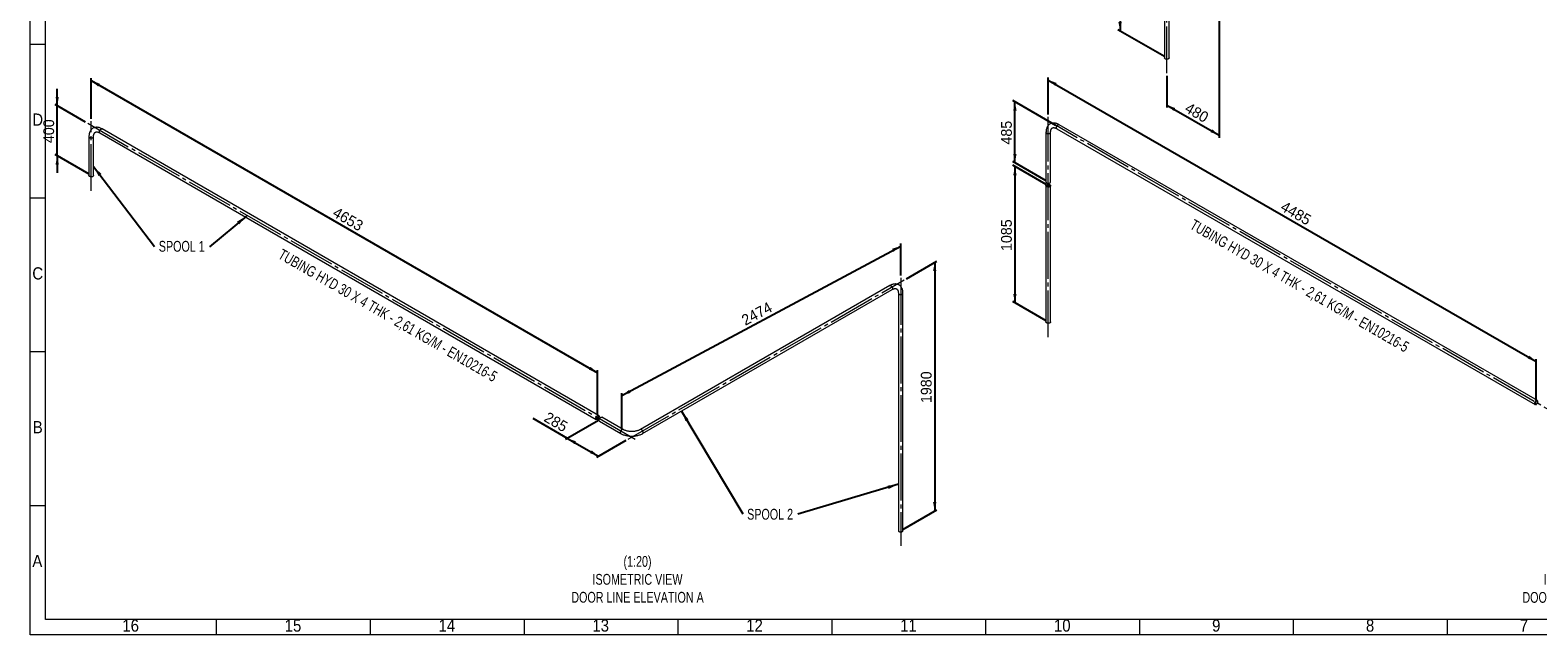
# Paper-space layout 'Hoja2' of a CAD drawing. Header units: millimetres. Extents: x 300 to 16757, y 100 to 11782.
# Tile 1 of 17: x 300 to 10100, y 100 to 4032. Entities that reach past the tile are written whole.
import ezdxf

# ---------------------------------------------------------------- set-up
doc = ezdxf.new("R2010")
doc.units = ezdxf.units.MM
doc.linetypes.add('SLD-Centrada-trazos-largos', pattern=[19.05, 15.24, -1.27, 1.27, -1.27])
doc.linetypes.add('SLD-Continua', pattern=[0])
doc.layers.add('COTAS', color=1, linetype='SLD-Continua')
doc.styles.add('SLDTEXTSTYLE3', font='GOTHIC.TTF', dxfattribs={"width": 0.913})
doc.styles.add('SLDTEXTSTYLE6', font='ARIALN.TTF', dxfattribs={"width": 0.87})
doc.styles.add('SLDTEXTSTYLE8', font='ARIAL.TTF', dxfattribs={"width": 0.948})
doc.styles.get("Standard").update_dxf_attribs({"font": 'ARIALN.TTF'})
doc.dimstyles.new('SLDDIMSTYLE2', dxfattribs={"dimtxt": 70, "dimasz": 70, "dimexe": 0, "dimexo": 0.0625, "dimgap": 17.5, "dimtad": 1, "dimlfac": 0.666667, "dimrnd": 1e-09, "dimzin": 12, "dimdsep": 46, "dimtxsty": 'SLDTEXTSTYLE8', "dimsah": 1, "dimcen": 0.09, "dimadec": 0, "dimazin": 3, "dimtfac": 1, "dimtofl": 0, "dimtmove": 0, "dimatfit": 3, "dimfxl": 1, "dimfrac": 2, "dimtolj": 1, "dimtzin": 12, "dimarcsym": 0})
doc.dimstyles.new('SLDDIMSTYLE3', dxfattribs={"dimtxt": 70, "dimasz": 70, "dimexe": 0, "dimexo": 0.0625, "dimgap": 17.5, "dimtad": 1, "dimdec": 0, "dimlfac": 0.666667, "dimrnd": 1e-09, "dimzin": 12, "dimdsep": 46, "dimtxsty": 'SLDTEXTSTYLE8', "dimsah": 1, "dimcen": 0.09, "dimadec": 0, "dimazin": 3, "dimtfac": 1, "dimtdec": 0, "dimtofl": 0, "dimtmove": 0, "dimatfit": 3, "dimfxl": 1, "dimfrac": 2, "dimtolj": 1, "dimtzin": 12, "dimarcsym": 0})
doc.dimstyles.new('SLDDIMSTYLE4', dxfattribs={"dimtxt": 70, "dimasz": 70, "dimexe": 0, "dimexo": 0.0625, "dimgap": 17.5, "dimtad": 1, "dimlfac": 0.666667, "dimrnd": 1e-09, "dimzin": 12, "dimdsep": 46, "dimtxsty": 'SLDTEXTSTYLE8', "dimsah": 1, "dimcen": 0.09, "dimadec": 0, "dimazin": 3, "dimtfac": 1, "dimtmove": 0, "dimatfit": 0, "dimfxl": 1, "dimfrac": 2, "dimtolj": 1, "dimtzin": 12, "dimarcsym": 0})
doc.dimstyles.new('SLDDIMSTYLE5', dxfattribs={"dimtxt": 0.18, "dimasz": 70, "dimexe": 0, "dimexo": 0.0625, "dimgap": 0, "dimtad": 0, "dimtih": 1, "dimtoh": 1, "dimdec": 0, "dimrnd": 1e-09, "dimzin": 0, "dimdsep": 46, "dimtxsty": 'Standard', "dimsah": 1, "dimcen": 0.09, "dimadec": 0, "dimazin": 0, "dimtfac": 70, "dimtdec": 0, "dimtofl": 0, "dimtmove": 0, "dimatfit": 3, "dimfxl": 1, "dimfrac": 2, "dimtolj": 1, "dimtzin": 0, "dimarcsym": 0})

# ---------------------------------------------------------------- blocks, each defined once
blk = doc.blocks.new('_D')
at = {"layer": 'COTAS', "ltscale": 20}
for p, q in [((697, 3456.3), (697, 3720.4)), ((697, 3704), (3987.2, 1804.7)), ((3987.2, 1530.5), (3987.2, 1821))]:
    blk.add_line(p, q, dxfattribs=at)
for points in [[(697, 3704), (741.1, 3666.1), (751.9, 3684.8)], [(3987.2, 1804.7), (3943.1, 1842.6), (3932.3, 1823.9)]]:
    blk.add_solid(points, dxfattribs=at)
at = {"layer": 'COTAS', "ltscale": 20, "insert": (2294.6, 2886), "char_height": 70, "attachment_point": 1, "rotation": 330.00269, "style": 'SLDTEXTSTYLE8'}
blk.add_mtext('4653', dxfattribs=at)
blk = doc.blocks.new('_D_1')
at = {"layer": 'COTAS', "ltscale": 20}
for p, q in [((3793.1, 1377.6), (3569.3, 1506.8)), ((3994.2, 1493.7), (3778.9, 1369.4)), ((3793.1, 1377.6), (3994.6, 1261.2)), ((4172.8, 1364.1), (3980.5, 1253.1))]:
    blk.add_line(p, q, dxfattribs=at)
for points in [[(3793.1, 1377.6), (3837.2, 1339.7), (3848, 1358.3)], [(3994.6, 1261.2), (3950.5, 1299.2), (3939.7, 1280.5)]]:
    blk.add_solid(points, dxfattribs=at)
at = {"layer": 'COTAS', "ltscale": 20, "insert": (3668.2, 1553.9), "char_height": 70, "attachment_point": 1, "rotation": 330.00269, "style": 'SLDTEXTSTYLE8'}
blk.add_mtext('285', dxfattribs=at)
blk = doc.blocks.new('_D_2')
at = {"layer": 'COTAS', "ltscale": 20}
for p, q in [((4146.3, 1655.7), (5958.2, 2628.3)), ((5958.2, 2437.7), (5958.2, 2644.6)), ((4146.3, 1438.6), (4146.3, 1672.1))]:
    blk.add_line(p, q, dxfattribs=at)
for points in [[(5958.2, 2628.3), (5901.9, 2610.3), (5912.1, 2591.3)], [(4146.3, 1655.7), (4202.6, 1673.8), (4192.4, 1692.7)]]:
    blk.add_solid(points, dxfattribs=at)
at = {"layer": 'COTAS', "ltscale": 20, "insert": (4915.3, 2170.9), "char_height": 70, "attachment_point": 1, "rotation": 28.22409, "style": 'SLDTEXTSTYLE8'}
blk.add_mtext('2474', dxfattribs=at)
blk = doc.blocks.new('_D_3')
at = {"layer": 'COTAS', "ltscale": 20}
for p, q in [((5995.3, 2416.2), (6193.6, 2530.7)), ((6179.4, 2522.5), (6179.4, 905.8)), ((5972.4, 786.2), (6193.6, 913.9))]:
    blk.add_line(p, q, dxfattribs=at)
for points in [[(6179.4, 2522.5), (6168.7, 2465.4), (6190.2, 2465.4)], [(6179.4, 905.8), (6190.2, 962.9), (6168.7, 962.9)]]:
    blk.add_solid(points, dxfattribs=at)
at = {"layer": 'COTAS', "ltscale": 20, "insert": (6089.2, 1607.2), "char_height": 70, "attachment_point": 1, "rotation": 90, "style": 'SLDTEXTSTYLE8'}
blk.add_mtext('1980', dxfattribs=at)
blk = doc.blocks.new('_D_4')
at = {"layer": 'COTAS', "ltscale": 20}
for p, q in [((475.8, 3541.2), (475.8, 3651.1)), ((659.9, 3434.9), (461.6, 3549.4)), ((475.8, 3214.6), (475.8, 3541.2)), ((682.9, 3095), (461.6, 3222.7)), ((475.8, 3214.6), (475.8, 3104.7))]:
    blk.add_line(p, q, dxfattribs=at)
for points in [[(475.8, 3541.2), (486.6, 3598.4), (465, 3598.4)], [(475.8, 3214.6), (465, 3157.4), (486.6, 3157.4)]]:
    blk.add_solid(points, dxfattribs=at)
at = {"layer": 'COTAS', "ltscale": 20, "insert": (385.5, 3297.7), "char_height": 70, "attachment_point": 1, "rotation": 90, "style": 'SLDTEXTSTYLE8'}
blk.add_mtext('400', dxfattribs=at)
blk = doc.blocks.new('SW_NOTE_0_51')
at = {"layer": 'COTAS', "color": 0, "ltscale": 20, "insert": (-180.8, 38.5), "char_height": 70, "attachment_point": 2, "style": 'SLDTEXTSTYLE6'}
blk.add_mtext('SPOOL 1', dxfattribs=at)
blk = doc.blocks.new('SW_NOTE_0_52')
at = {"layer": 'COTAS', "color": 0, "ltscale": 20, "insert": (-179.4, 34.9), "char_height": 70, "attachment_point": 2, "style": 'SLDTEXTSTYLE6'}
blk.add_mtext('SPOOL 2', dxfattribs=at)
blk = doc.blocks.new('_D_8')
at = {"layer": 'COTAS', "ltscale": 20}
for p, q in [((6917.6, 3484.1), (6917.6, 3724.5)), ((6917.6, 3708.1), (10089, 1877.3)), ((10089, 1626.8), (10089, 1893.7))]:
    blk.add_line(p, q, dxfattribs=at)
for points in [[(6917.6, 3708.1), (6961.7, 3670.2), (6972.5, 3688.9)], [(10089, 1877.3), (10044.9, 1915.2), (10034.1, 1896.6)]]:
    blk.add_solid(points, dxfattribs=at)
at = {"layer": 'COTAS', "ltscale": 20, "insert": (8455.8, 2924.4), "char_height": 70, "attachment_point": 1, "rotation": 330.00269, "style": 'SLDTEXTSTYLE8'}
blk.add_mtext('4485', dxfattribs=at)
blk = doc.blocks.new('_D_9')
at = {"layer": 'COTAS', "ltscale": 20}
for p, q in [((6967.1, 3412.7), (6686.6, 3574.6)), ((6700.7, 3170.4), (6700.7, 3566.5)), ((6903.5, 3053.4), (6686.6, 3178.6))]:
    blk.add_line(p, q, dxfattribs=at)
for points in [[(6700.7, 3566.5), (6689.9, 3509.3), (6711.5, 3509.3)], [(6700.7, 3170.4), (6711.5, 3227.6), (6689.9, 3227.6)]]:
    blk.add_solid(points, dxfattribs=at)
at = {"layer": 'COTAS', "ltscale": 20, "insert": (6610.5, 3288.3), "char_height": 70, "attachment_point": 1, "rotation": 90, "style": 'SLDTEXTSTYLE8'}
blk.add_mtext('485', dxfattribs=at)
blk = doc.blocks.new('_D_10')
at = {"layer": 'COTAS', "ltscale": 20}
for p, q in [((6903.5, 3028.9), (6686.6, 3154.1)), ((6700.7, 3146), (6700.7, 2260)), ((6903.5, 2143), (6686.6, 2268.2))]:
    blk.add_line(p, q, dxfattribs=at)
for points in [[(6700.7, 3146), (6689.9, 3088.8), (6711.5, 3088.8)], [(6700.7, 2260), (6711.5, 2317.2), (6689.9, 2317.2)]]:
    blk.add_solid(points, dxfattribs=at)
at = {"layer": 'COTAS', "ltscale": 20, "insert": (6610.5, 2596), "char_height": 70, "attachment_point": 1, "rotation": 90, "style": 'SLDTEXTSTYLE8'}
blk.add_mtext('1085', dxfattribs=at)
blk = doc.blocks.new('_D_25')
at = {"layer": 'COTAS', "ltscale": 20}
for p, q in [((7650.8, 5179.6), (7370.1, 5341.6)), ((7384.3, 5333.5), (7384.3, 4027)), ((7673.8, 3859.9), (7370.1, 4035.2))]:
    blk.add_line(p, q, dxfattribs=at)
for points in [[(7384.3, 5333.5), (7373.5, 5276.3), (7395, 5276.3)], [(7384.3, 4027), (7395, 4084.2), (7373.5, 4084.2)]]:
    blk.add_solid(points, dxfattribs=at)
at = {"layer": 'COTAS', "ltscale": 20, "insert": (7294, 4573.3), "char_height": 70, "attachment_point": 1, "rotation": 90, "style": 'SLDTEXTSTYLE8'}
blk.add_mtext('1600', dxfattribs=at)
blk = doc.blocks.new('_D_26')
at = {"layer": 'COTAS', "ltscale": 20}
for p, q in [((8027.3, 4919.4), (8027.3, 3332.8)), ((7687.9, 3735.4), (7687.9, 3528.8)), ((7687.9, 3545.1), (8027.3, 3349.2))]:
    blk.add_line(p, q, dxfattribs=at)
for points in [[(7687.9, 3545.1), (7732, 3507.2), (7742.8, 3525.9)], [(8027.3, 3349.2), (7983.2, 3387.1), (7972.5, 3368.4)]]:
    blk.add_solid(points, dxfattribs=at)
at = {"layer": 'COTAS', "ltscale": 20, "insert": (7833.3, 3565.4), "char_height": 70, "attachment_point": 1, "rotation": 330.00269, "style": 'SLDTEXTSTYLE8'}
blk.add_mtext('480', dxfattribs=at)

psp = doc.layouts.new('Hoja2')

# ---------------------------------------------------------------- linework, layer by layer
at = {"color": 7, "linetype": 'SLD-Continua', "lineweight": 18, "ltscale": 20}
for p, q in [((300, 100), (300, 11780)), ((400, 200), (400, 11680)), ((7672.936, 5084.669), (7672.936, 3851.693)), ((7702.936, 3851.693), (7702.936, 5084.669)), ((400, 3940), (300, 3940)), ((681.996, 3340.008), (681.996, 3086.88)), ((711.996, 3086.88), (711.996, 3340.008)), ((753.137, 3363.767), (3979.665, 1501.132)), ((3994.664, 1527.114), (768.135, 3389.749)), ((6902.62, 3367.765), (6902.62, 3045.232)), ((6932.62, 3045.232), (6932.62, 3367.765)), ((6973.76, 3391.525), (10081.495, 1597.468)), ((10096.493, 1623.45), (6988.759, 3417.507)), ((400, 2940), (300, 2940)), ((6902.62, 3020.736), (6902.62, 2134.789)), ((6932.62, 2134.789), (6932.62, 3020.736)), ((5887.085, 2371.075), (4266.043, 1435.268)), ((4281.042, 1409.286), (5902.084, 2345.094)), ((5943.224, 2321.334), (5943.224, 778.072)), ((5973.224, 778.072), (5973.224, 2321.334)), ((400, 1940), (300, 1940)), ((4000.878, 1488.886), (4138.764, 1409.286)), ((4153.763, 1435.268), (4015.877, 1514.867)), ((400, 940), (300, 940)), ((16620, 200), (400, 200)), ((1510, 200), (1510, 100)), ((2510, 200), (2510, 100)), ((3510, 200), (3510, 100)), ((4510, 200), (4510, 100)), ((5510, 200), (5510, 100)), ((6510, 200), (6510, 100)), ((7510, 200), (7510, 100)), ((8510, 199.98), (8510, 200.02)), ((8510, 200), (8510, 100)), ((9510, 200), (9510, 100)), ((16720, 100), (300, 100))]:
    psp.add_line(p, q, dxfattribs=at)
at = {"color": 7, "linetype": 'SLD-Continua', "lineweight": 18, "ltscale": 20, "flags": 128}
for points in [[(7702.936, 3851.693), (7702.801, 3850.535), (7702.321, 3849.239), (7701.503, 3848), (7700.368, 3846.848), (7698.941, 3845.809), (7697.256, 3844.908), (7695.353, 3844.166), (7693.275, 3843.601), (7691.073, 3843.225), (7688.797, 3843.048), (7686.501, 3843.073), (7684.239, 3843.301), (7682.063, 3843.725), (7680.025, 3844.336), (7678.172, 3845.119), (7676.548, 3846.056), (7675.191, 3847.126), (7674.133, 3848.303), (7673.398, 3849.559), (7673.004, 3850.865), (7672.936, 3851.693)], [(768.135, 3389.749), (765.793, 3391.058), (761.401, 3393.288), (756.978, 3395.236), (752.545, 3396.888), (748.118, 3398.232), (743.717, 3399.262), (739.363, 3399.969), (735.077, 3400.353), (730.878, 3400.414), (726.785, 3400.155), (722.814, 3399.583), (718.979, 3398.707), (715.29, 3397.536), (711.757, 3396.08), (708.389, 3394.347), (705.191, 3392.346), (702.172, 3390.086), (699.338, 3387.576), (696.696, 3384.821), (694.25, 3381.828), (692.005, 3378.599), (689.969, 3375.141), (688.147, 3371.457), (686.548, 3367.555), (685.18, 3363.443), (684.049, 3359.134), (683.162, 3354.643), (682.523, 3349.987), (682.134, 3345.185), (681.996, 3340.008)], [(681.996, 3340.008), (681.999, 3339.842), (682.219, 3338.522), (682.785, 3337.237), (683.684, 3336.017), (684.895, 3334.891), (686.39, 3333.885)], [(681.996, 3340.006), (682.065, 3339.179), (682.459, 3337.873), (683.194, 3336.617), (684.252, 3335.441), (685.609, 3334.371), (687.233, 3333.434), (689.086, 3332.65), (691.124, 3332.04), (693.299, 3331.615), (695.562, 3331.388), (697.858, 3331.363), (700.134, 3331.54), (702.336, 3331.916), (704.413, 3332.481), (706.317, 3333.223), (708.001, 3334.124), (709.428, 3335.162), (710.564, 3336.315), (711.381, 3337.554), (711.862, 3338.85), (711.996, 3339.997)], [(686.39, 3333.885), (688.133, 3333.022), (690.084, 3332.322), (692.197, 3331.803), (694.423, 3331.477), (696.709, 3331.35), (699.002, 3331.426), (701.247, 3331.703), (703.393, 3332.175), (705.39, 3332.831), (707.189, 3333.654), (708.749, 3334.627), (710.034, 3335.726), (711.014, 3336.925), (711.665, 3338.196), (711.972, 3339.51), (711.996, 3340.008)], [(711.996, 3340.008), (712.022, 3341.868), (712.207, 3345.283), (712.566, 3348.496), (713.086, 3351.493), (713.755, 3354.265), (714.56, 3356.803), (715.487, 3359.105), (716.523, 3361.173), (717.662, 3363.014), (718.903, 3364.641), (720.26, 3366.073), (721.767, 3367.328), (723.487, 3368.417), (725.477, 3369.318), (727.363, 3369.89), (729.319, 3370.25), (731.371, 3370.416), (733.76, 3370.38), (736.264, 3370.115), (738.884, 3369.621), (741.621, 3368.891), (744.467, 3367.92), (747.413, 3366.705), (750.445, 3365.241), (753.137, 3363.767)], [(750.029, 3370.635), (750.154, 3372.576), (750.524, 3374.616), (751.131, 3376.705), (751.961, 3378.796), (752.994, 3380.839), (754.206, 3382.787), (755.569, 3384.593), (757.051, 3386.215), (758.617, 3387.616), (760.23, 3388.762), (761.852, 3389.627), (763.447, 3390.191), (764.975, 3390.439), (766.401, 3390.367), (767.693, 3389.976), (768.135, 3389.749)], [(753.137, 3363.767), (752.994, 3363.853), (751.961, 3364.703), (751.131, 3365.836), (750.524, 3367.225), (750.154, 3368.837), (750.029, 3370.635)], [(753.144, 3363.763), (752.453, 3364.241), (751.519, 3365.236), (750.798, 3366.5), (750.308, 3368.005), (750.061, 3369.715), (750.061, 3371.59), (750.308, 3373.587), (750.798, 3375.657), (751.519, 3377.754), (752.453, 3379.827), (753.579, 3381.828), (754.871, 3383.71), (756.297, 3385.43), (757.825, 3386.946), (759.42, 3388.223), (761.042, 3389.232), (762.655, 3389.948), (764.221, 3390.355), (765.703, 3390.443), (767.066, 3390.211), (768.136, 3389.748)], [(6988.759, 3417.507), (6986.417, 3418.816), (6982.025, 3421.046), (6977.602, 3422.994), (6973.169, 3424.645), (6968.742, 3425.99), (6964.341, 3427.019), (6959.987, 3427.727), (6955.7, 3428.111), (6951.501, 3428.172), (6947.409, 3427.913), (6943.438, 3427.341), (6939.602, 3426.465), (6935.914, 3425.294), (6932.381, 3423.838), (6929.013, 3422.105), (6925.815, 3420.104), (6922.795, 3417.844), (6919.962, 3415.334), (6917.32, 3412.579), (6914.873, 3409.586), (6912.629, 3406.357), (6910.592, 3402.899), (6908.771, 3399.215), (6907.172, 3395.313), (6905.804, 3391.201), (6904.673, 3386.892), (6903.786, 3382.401), (6903.146, 3377.745), (6902.758, 3372.943), (6902.62, 3367.765)], [(6902.62, 3367.765), (6902.623, 3367.6), (6902.843, 3366.28), (6903.409, 3364.995), (6904.308, 3363.775), (6905.519, 3362.649), (6907.014, 3361.642)], [(6902.62, 3367.764), (6902.689, 3366.937), (6903.083, 3365.631), (6903.818, 3364.375), (6904.876, 3363.199), (6906.233, 3362.129), (6907.857, 3361.192), (6909.709, 3360.408), (6911.747, 3359.797), (6913.923, 3359.373), (6916.186, 3359.146), (6918.482, 3359.12), (6920.758, 3359.298), (6922.96, 3359.673), (6925.037, 3360.239), (6926.94, 3360.981), (6928.625, 3361.881), (6930.052, 3362.92), (6931.188, 3364.073), (6932.005, 3365.311), (6932.486, 3366.608), (6932.62, 3367.755)], [(6907.014, 3361.642), (6908.757, 3360.779), (6910.708, 3360.08), (6912.821, 3359.561), (6915.047, 3359.235), (6917.333, 3359.108), (6919.626, 3359.184), (6921.871, 3359.461), (6924.017, 3359.933), (6926.013, 3360.589), (6927.813, 3361.412), (6929.373, 3362.385), (6930.658, 3363.484), (6931.638, 3364.683), (6932.288, 3365.954), (6932.595, 3367.268), (6932.62, 3367.765)], [(6932.62, 3367.765), (6932.645, 3369.626), (6932.831, 3373.041), (6933.19, 3376.253), (6933.71, 3379.251), (6934.379, 3382.023), (6935.184, 3384.561), (6936.11, 3386.863), (6937.147, 3388.931), (6938.286, 3390.772), (6939.527, 3392.399), (6940.883, 3393.831), (6942.391, 3395.086), (6944.11, 3396.175), (6946.101, 3397.076), (6947.986, 3397.648), (6949.942, 3398.007), (6951.995, 3398.174), (6954.384, 3398.138), (6956.887, 3397.873), (6959.508, 3397.378), (6962.244, 3396.649), (6965.091, 3395.678), (6968.036, 3394.463), (6971.068, 3392.999), (6973.76, 3391.525)], [(6970.653, 3398.393), (6970.777, 3400.334), (6971.147, 3402.374), (6971.754, 3404.463), (6972.584, 3406.554), (6973.617, 3408.597), (6974.83, 3410.545), (6976.193, 3412.351), (6977.675, 3413.973), (6979.24, 3415.374), (6980.854, 3416.52), (6982.476, 3417.385), (6984.07, 3417.949), (6985.599, 3418.197), (6987.025, 3418.125), (6988.317, 3417.733), (6988.759, 3417.507)], [(6973.76, 3391.525), (6973.617, 3391.611), (6972.584, 3392.461), (6971.754, 3393.594), (6971.147, 3394.983), (6970.777, 3396.595), (6970.653, 3398.393)], [(6973.768, 3391.521), (6973.077, 3391.999), (6972.143, 3392.994), (6971.422, 3394.258), (6970.932, 3395.763), (6970.684, 3397.473), (6970.684, 3399.348), (6970.932, 3401.345), (6971.422, 3403.415), (6972.143, 3405.512), (6973.077, 3407.585), (6974.203, 3409.586), (6975.494, 3411.468), (6976.921, 3413.187), (6978.449, 3414.704), (6980.043, 3415.981), (6981.666, 3416.989), (6983.279, 3417.706), (6984.845, 3418.113), (6986.327, 3418.201), (6987.69, 3417.969), (6988.76, 3417.506)], [(711.996, 3086.88), (711.862, 3085.722), (711.381, 3084.426), (710.564, 3083.187), (709.428, 3082.035), (708.001, 3080.996), (706.317, 3080.095), (704.413, 3079.353), (702.336, 3078.788), (700.134, 3078.412), (697.858, 3078.235), (695.562, 3078.26), (693.299, 3078.488), (691.124, 3078.912), (689.086, 3079.523), (687.233, 3080.306), (685.609, 3081.244), (684.252, 3082.313), (683.194, 3083.49), (682.459, 3084.746), (682.065, 3086.052), (681.996, 3086.88)], [(6902.62, 3045.232), (6902.623, 3045.066), (6902.843, 3043.746), (6903.409, 3042.461), (6904.308, 3041.242), (6905.519, 3040.115), (6907.014, 3039.109)], [(6907.014, 3039.109), (6908.757, 3038.246), (6910.708, 3037.547), (6912.821, 3037.028), (6915.047, 3036.701), (6917.333, 3036.574), (6919.626, 3036.65), (6921.871, 3036.928), (6924.017, 3037.399), (6926.013, 3038.055), (6927.813, 3038.879), (6929.373, 3039.851), (6930.658, 3040.95), (6931.638, 3042.149), (6932.288, 3043.421), (6932.595, 3044.734), (6932.62, 3045.232)], [(6928.227, 3026.859), (6929.722, 3025.852), (6930.933, 3024.726), (6931.832, 3023.506), (6932.398, 3022.221), (6932.617, 3020.901), (6932.486, 3019.578), (6932.005, 3018.282), (6931.188, 3017.043), (6930.052, 3015.89), (6928.625, 3014.852), (6926.94, 3013.951), (6925.037, 3013.209), (6922.96, 3012.644), (6920.758, 3012.268), (6918.482, 3012.091), (6916.186, 3012.116), (6913.923, 3012.343), (6911.747, 3012.768), (6909.709, 3013.378), (6907.857, 3014.162), (6906.233, 3015.099), (6904.876, 3016.169), (6903.818, 3017.345), (6903.083, 3018.601), (6902.689, 3019.907), (6902.645, 3021.233), (6902.952, 3022.547), (6903.603, 3023.818), (6904.582, 3025.017), (6905.867, 3026.116), (6907.428, 3027.089), (6909.227, 3027.912), (6911.223, 3028.568), (6913.369, 3029.04), (6915.615, 3029.317), (6917.907, 3029.393), (6920.193, 3029.267), (6922.419, 3028.94), (6924.532, 3028.421), (6926.483, 3027.722), (6928.227, 3026.859)], [(6925.398, 3025.226), (6926.662, 3024.352), (6927.635, 3023.362), (6928.287, 3022.287), (6928.595, 3021.163), (6928.551, 3020.025), (6928.155, 3018.909), (6927.421, 3017.853), (6926.372, 3016.889), (6925.042, 3016.048), (6923.473, 3015.359), (6921.715, 3014.842), (6919.827, 3014.515), (6917.867, 3014.387), (6915.899, 3014.464), (6913.987, 3014.742), (6912.192, 3015.213), (6910.571, 3015.861), (6909.176, 3016.666), (6908.053, 3017.602), (6907.237, 3018.638), (6906.756, 3019.742), (6906.623, 3020.878), (6906.844, 3022.009), (6907.411, 3023.1), (6908.306, 3024.114), (6909.501, 3025.02), (6910.956, 3025.788), (6912.626, 3026.394), (6914.457, 3026.817), (6916.389, 3027.046), (6918.36, 3027.071), (6920.308, 3026.893), (6922.169, 3026.517), (6923.884, 3025.955), (6925.398, 3025.226)], [(5973.224, 2321.334), (5973.188, 2324.018), (5972.923, 2328.937), (5972.399, 2333.741), (5971.613, 2338.407), (5970.564, 2342.913), (5969.255, 2347.239), (5967.692, 2351.364), (5965.881, 2355.269), (5963.834, 2358.936), (5961.564, 2362.352), (5959.084, 2365.505), (5956.408, 2368.389), (5953.55, 2370.999), (5950.522, 2373.33), (5947.337, 2375.382), (5944.006, 2377.151), (5940.539, 2378.637), (5936.949, 2379.836), (5933.242, 2380.747), (5929.427, 2381.369), (5925.509, 2381.7), (5921.496, 2381.734), (5917.395, 2381.47), (5913.217, 2380.904), (5908.972, 2380.034), (5904.675, 2378.86), (5900.342, 2377.383), (5895.991, 2375.609), (5891.638, 2373.544), (5887.085, 2371.075)], [(5887.085, 2371.075), (5888.155, 2371.537), (5889.518, 2371.77), (5891, 2371.682), (5892.565, 2371.275), (5894.179, 2370.558), (5895.801, 2369.55), (5897.395, 2368.272), (5898.924, 2366.756), (5900.35, 2365.037), (5901.642, 2363.155), (5902.768, 2361.154), (5903.702, 2359.08), (5904.422, 2356.984), (5904.912, 2354.913), (5905.16, 2352.917), (5905.16, 2351.042), (5904.912, 2349.332), (5904.422, 2347.827), (5903.702, 2346.562), (5902.768, 2345.568), (5902.084, 2345.094)], [(5887.087, 2371.076), (5887.528, 2371.302), (5888.819, 2371.694), (5890.246, 2371.766), (5891.774, 2371.517), (5893.368, 2370.954), (5894.991, 2370.089), (5896.604, 2368.943), (5898.17, 2367.542), (5899.652, 2365.92), (5901.015, 2364.114), (5902.227, 2362.166), (5903.26, 2360.123), (5904.09, 2358.032), (5904.697, 2355.942), (5905.067, 2353.903), (5905.191, 2351.962)], [(5905.191, 2351.962), (5905.067, 2350.164), (5904.697, 2348.551), (5904.09, 2347.163), (5903.26, 2346.03), (5902.227, 2345.18), (5902.075, 2345.089)], [(5902.084, 2345.094), (5903.708, 2346.002), (5906.758, 2347.548), (5909.719, 2348.844), (5912.575, 2349.892), (5915.309, 2350.698), (5917.909, 2351.27), (5920.366, 2351.618), (5922.675, 2351.753), (5924.838, 2351.687), (5926.867, 2351.426), (5928.785, 2350.966), (5930.625, 2350.288), (5932.429, 2349.343), (5934.204, 2348.069), (5935.642, 2346.721), (5936.931, 2345.207), (5938.101, 2343.512), (5939.264, 2341.424), (5940.287, 2339.124), (5941.168, 2336.606), (5941.904, 2333.871), (5942.487, 2330.92), (5942.907, 2327.761), (5943.155, 2324.403), (5943.224, 2321.334)], [(5943.224, 2321.334), (5943.359, 2320.177), (5943.839, 2318.88), (5944.657, 2317.641), (5945.792, 2316.489), (5947.219, 2315.45), (5948.904, 2314.549), (5950.808, 2313.808), (5952.885, 2313.242), (5955.087, 2312.867), (5957.363, 2312.689), (5959.659, 2312.715), (5961.921, 2312.942), (5964.097, 2313.366), (5966.135, 2313.977), (5967.988, 2314.761), (5969.612, 2315.698), (5970.969, 2316.768), (5972.027, 2317.944), (5972.762, 2319.2), (5973.156, 2320.506), (5973.224, 2321.334)], [(5943.224, 2321.321), (5943.249, 2320.837), (5943.556, 2319.523), (5944.207, 2318.252), (5945.186, 2317.053), (5946.471, 2315.954), (5948.032, 2314.981), (5949.831, 2314.158), (5951.827, 2313.502), (5953.973, 2313.03), (5956.219, 2312.753), (5958.512, 2312.677), (5960.798, 2312.803), (5963.023, 2313.13), (5965.136, 2313.649), (5967.088, 2314.348), (5968.831, 2315.211)], [(5968.831, 2315.211), (5970.326, 2316.218), (5971.537, 2317.344), (5972.436, 2318.564), (5973.002, 2319.849), (5973.222, 2321.169), (5973.224, 2321.335)], [(6932.62, 2134.789), (6932.486, 2133.631), (6932.005, 2132.335), (6931.188, 2131.096), (6930.052, 2129.944), (6928.625, 2128.905), (6926.94, 2128.004), (6925.037, 2127.262), (6922.96, 2126.697), (6920.758, 2126.321), (6918.482, 2126.144), (6916.186, 2126.169), (6913.923, 2126.397), (6911.747, 2126.821), (6909.709, 2127.432), (6907.857, 2128.215), (6906.233, 2129.152), (6904.876, 2130.222), (6903.818, 2131.399), (6903.083, 2132.655), (6902.689, 2133.961), (6902.62, 2134.789)], [(10078.387, 1604.336), (10078.512, 1602.538), (10078.882, 1600.926), (10079.489, 1599.537), (10080.319, 1598.404), (10081.352, 1597.554), (10082.564, 1597.006), (10083.927, 1596.774), (10085.409, 1596.862), (10086.975, 1597.269), (10088.588, 1597.985), (10090.21, 1598.994), (10091.805, 1600.271), (10093.333, 1601.787), (10094.759, 1603.507), (10096.051, 1605.389), (10097.177, 1607.39), (10098.111, 1609.463), (10098.832, 1611.56), (10099.322, 1613.63), (10099.57, 1615.626), (10099.57, 1617.502), (10099.322, 1619.212), (10098.832, 1620.717), (10098.111, 1621.981), (10097.177, 1622.976), (10096.051, 1623.677), (10094.759, 1624.068), (10093.333, 1624.14), (10091.805, 1623.892), (10090.21, 1623.328), (10088.588, 1622.464), (10086.975, 1621.317), (10085.409, 1619.916), (10083.927, 1618.294), (10082.564, 1616.488), (10081.352, 1614.54), (10080.319, 1612.497), (10079.489, 1610.406), (10078.882, 1608.317), (10078.512, 1606.277), (10078.387, 1604.336)], [(10081.216, 1605.969), (10081.341, 1604.437), (10081.712, 1603.099), (10082.317, 1601.997), (10083.137, 1601.168), (10084.144, 1600.637), (10085.308, 1600.422), (10086.59, 1600.529), (10087.95, 1600.956), (10089.343, 1601.688), (10090.725, 1602.701), (10092.051, 1603.965), (10093.279, 1605.437), (10094.369, 1607.07), (10095.287, 1608.812), (10096.002, 1610.607), (10096.492, 1612.398), (10096.741, 1614.126), (10096.741, 1615.736), (10096.492, 1617.177), (10096.002, 1618.402), (10095.287, 1619.371), (10094.369, 1620.054), (10093.279, 1620.429), (10092.051, 1620.483), (10090.725, 1620.215), (10089.343, 1619.633), (10087.95, 1618.757), (10086.59, 1617.614), (10085.308, 1616.241), (10084.144, 1614.682), (10083.137, 1612.987), (10082.317, 1611.211), (10081.712, 1609.411), (10081.341, 1607.645), (10081.216, 1605.969)], [(3997.771, 1520.246), (3997.647, 1518.304), (3997.277, 1516.265), (3996.67, 1514.175), (3995.84, 1512.084), (3994.807, 1510.041), (3993.594, 1508.094), (3992.231, 1506.288), (3990.749, 1504.665), (3989.184, 1503.264), (3987.571, 1502.118), (3985.948, 1501.253), (3984.354, 1500.69), (3982.825, 1500.442), (3981.399, 1500.514), (3980.107, 1500.905), (3978.981, 1501.606), (3978.047, 1502.601), (3977.327, 1503.865), (3976.837, 1505.37), (3976.589, 1507.08), (3976.589, 1508.955), (3976.837, 1510.952), (3977.327, 1513.022), (3978.047, 1515.119), (3978.981, 1517.192), (3980.107, 1519.193), (3981.399, 1521.075), (3982.825, 1522.794), (3984.354, 1524.311), (3985.948, 1525.588), (3987.571, 1526.596), (3989.184, 1527.313), (3990.749, 1527.72), (3992.231, 1527.808), (3993.594, 1527.576), (3994.807, 1527.028), (3995.84, 1526.178), (3996.67, 1525.045), (3997.277, 1523.656), (3997.647, 1522.044), (3997.771, 1520.246)], [(3994.942, 1518.613), (3994.817, 1516.937), (3994.446, 1515.171), (3993.841, 1513.371), (3993.022, 1511.595), (3992.014, 1509.9), (3990.85, 1508.341), (3989.568, 1506.968), (3988.208, 1505.825), (3986.815, 1504.948), (3985.433, 1504.367), (3984.107, 1504.099), (3982.879, 1504.153), (3981.789, 1504.528), (3980.872, 1505.211), (3980.156, 1506.18), (3979.666, 1507.405), (3979.417, 1508.845), (3979.417, 1510.456), (3979.666, 1512.184), (3980.156, 1513.974), (3980.872, 1515.77), (3981.789, 1517.512), (3982.879, 1519.145), (3984.107, 1520.617), (3985.433, 1521.88), (3986.815, 1522.894), (3988.208, 1523.626), (3989.568, 1524.053), (3990.85, 1524.16), (3992.014, 1523.945), (3993.022, 1523.414), (3993.841, 1522.584), (3994.446, 1521.483), (3994.817, 1520.145), (3994.942, 1518.613)], [(4000.878, 1488.886), (3999.942, 1489.582), (3999.059, 1490.646), (3998.395, 1491.974), (3997.965, 1493.534), (3997.779, 1495.289), (3997.841, 1497.199), (3998.15, 1499.218), (3998.699, 1501.3), (3999.475, 1503.395), (4000.459, 1505.454), (4001.629, 1507.43), (4002.957, 1509.276), (4004.413, 1510.948), (4005.961, 1512.407), (4007.566, 1513.62), (4009.189, 1514.558), (4010.794, 1515.198), (4012.342, 1515.526), (4013.798, 1515.534), (4015.126, 1515.222), (4015.877, 1514.867)], [(4153.755, 1435.272), (4153.32, 1435.495), (4152.029, 1435.886), (4150.602, 1435.958), (4149.074, 1435.71), (4147.48, 1435.146), (4145.857, 1434.281), (4144.244, 1433.135), (4142.678, 1431.734), (4141.196, 1430.112), (4139.833, 1428.306), (4138.621, 1426.358), (4137.588, 1424.315), (4136.758, 1422.224), (4136.151, 1420.135), (4135.781, 1418.095), (4135.657, 1416.154)], [(4135.657, 1416.154), (4135.781, 1414.356), (4136.151, 1412.744), (4136.758, 1411.355), (4137.588, 1410.222), (4138.621, 1409.372), (4138.765, 1409.286)], [(4153.763, 1435.268), (4152.693, 1435.73), (4151.33, 1435.962), (4149.848, 1435.874), (4148.283, 1435.467), (4146.67, 1434.751), (4145.047, 1433.742), (4143.453, 1432.465), (4141.924, 1430.949), (4140.498, 1429.229), (4139.206, 1427.347), (4138.08, 1425.346), (4137.146, 1423.273), (4136.426, 1421.176), (4135.936, 1419.106), (4135.688, 1417.109), (4135.688, 1415.234), (4135.936, 1413.524), (4136.426, 1412.019), (4137.146, 1410.755), (4138.08, 1409.76), (4138.764, 1409.286)], [(4138.764, 1409.286), (4141.126, 1407.965), (4145.667, 1405.641), (4150.393, 1403.492), (4155.291, 1401.52), (4160.346, 1399.728), (4165.539, 1398.12), (4170.857, 1396.697), (4176.283, 1395.462), (4181.803, 1394.415), (4187.399, 1393.56), (4193.057, 1392.895), (4198.761, 1392.424), (4204.495, 1392.145), (4210.245, 1392.06), (4215.993, 1392.168), (4221.724, 1392.47), (4227.422, 1392.964), (4233.071, 1393.651), (4238.657, 1394.529), (4244.164, 1395.597), (4249.576, 1396.854), (4254.879, 1398.298), (4260.059, 1399.928), (4265.099, 1401.742), (4269.986, 1403.739), (4274.705, 1405.916), (4279.24, 1408.27), (4281.042, 1409.286)], [(4266.043, 1435.268), (4264.377, 1434.335), (4261.011, 1432.616), (4257.42, 1430.991), (4253.617, 1429.473), (4249.619, 1428.072), (4245.441, 1426.799), (4241.102, 1425.662), (4236.621, 1424.67), (4232.018, 1423.831), (4227.313, 1423.149), (4222.528, 1422.629), (4217.685, 1422.275), (4212.805, 1422.089), (4207.91, 1422.073), (4203.024, 1422.228), (4198.168, 1422.551), (4193.366, 1423.041), (4188.638, 1423.695), (4184.007, 1424.508), (4179.494, 1425.474), (4175.119, 1426.588), (4170.901, 1427.841), (4166.861, 1429.224), (4163.015, 1430.726), (4159.381, 1432.337), (4155.972, 1434.044), (4153.763, 1435.268)], [(4284.149, 1416.154), (4284.025, 1418.095), (4283.655, 1420.135), (4283.048, 1422.224), (4282.218, 1424.315), (4281.185, 1426.358), (4279.972, 1428.306), (4278.609, 1430.112), (4277.128, 1431.734), (4275.562, 1433.135), (4273.949, 1434.281), (4272.326, 1435.146), (4270.732, 1435.71), (4269.204, 1435.958), (4267.777, 1435.886), (4266.486, 1435.495), (4266.043, 1435.268)], [(4281.043, 1409.287), (4281.725, 1409.76), (4282.66, 1410.755), (4283.38, 1412.019), (4283.87, 1413.524), (4284.118, 1415.234), (4284.118, 1417.109), (4283.87, 1419.106), (4283.38, 1421.176), (4282.66, 1423.273), (4281.725, 1425.346), (4280.599, 1427.347), (4279.308, 1429.229), (4277.881, 1430.949), (4276.353, 1432.465), (4274.759, 1433.742), (4273.136, 1434.751), (4271.523, 1435.467), (4269.957, 1435.874), (4268.476, 1435.962), (4267.113, 1435.73), (4266.05, 1435.271)], [(4281.042, 1409.286), (4281.185, 1409.372), (4282.218, 1410.222), (4283.048, 1411.355), (4283.655, 1412.744), (4284.025, 1414.356), (4284.149, 1416.154)], [(5943.224, 778.072), (5943.227, 777.906), (5943.447, 776.587), (5944.013, 775.302), (5944.912, 774.082), (5946.123, 772.956), (5947.618, 771.949)], [(5947.618, 771.949), (5949.361, 771.086), (5951.312, 770.387), (5953.426, 769.868), (5955.651, 769.541), (5957.937, 769.415), (5960.23, 769.491), (5962.475, 769.768), (5964.621, 770.24), (5966.618, 770.895), (5968.417, 771.719), (5969.977, 772.692), (5971.262, 773.791), (5972.242, 774.99), (5972.893, 776.261), (5973.2, 777.575), (5973.224, 778.072)]]:
    psp.add_lwpolyline(points, dxfattribs=at)
at = {"layer": 'COTAS', "linetype": 'SLD-Centrada-trazos-largos', "lineweight": 18, "ltscale": 20}
for p, q in [((7687.936, 3751.693), (7687.936, 5184.669)), ((696.996, 2986.88), (696.996, 3440.008)), ((10405.409, 1427.797), (6894.655, 3454.512)), ((6917.62, 2034.789), (6917.62, 3467.765)), ((674.031, 3426.754), (4232.868, 1372.281)), ((4186.938, 1372.281), (5981.19, 2408.081)), ((5958.224, 2421.334), (5958.224, 678.072))]:
    psp.add_line(p, q, dxfattribs=at)

# ---------------------------------------------------------------- block references
at = {"layer": 'COTAS', "ltscale": 20}
for name, p in [('SW_NOTE_0_51', (1466.243, 2623.104)), ('SW_NOTE_0_52', (5288.88, 884.481))]:
    psp.add_blockref(name, p, dxfattribs=at)

# ---------------------------------------------------------------- texts
at = {"color": 7, "linetype": 'Continuous', "lineweight": 0, "ltscale": 20, "char_height": 79.375, "attachment_point": 2, "style": 'SLDTEXTSTYLE3'}
for s, insert in [('D', (349.054, 3490.272)), ('C', (349.173, 2490.272)), ('B', (349.412, 1490.272)), ('A', (346.794, 620.272)), ('16', (953.401, 200.272)), ('15', (2008.401, 200.272)), ('14', (3008.401, 200.272)), ('13', (4008.401, 200.272)), ('12', (5008.401, 200.272)), ('11', (6008.401, 200.272)), ('10', (7008.401, 200.272)), ('9', (8009.201, 200.272)), ('8', (9009.201, 200.272)), ('7', (10009.201, 200.272))]:
    psp.add_mtext(s, dxfattribs=dict(at, insert=insert))
at = {"layer": 'COTAS', "ltscale": 20, "char_height": 70, "attachment_point": 2, "rotation": 330, "style": 'SLDTEXTSTYLE6'}
for insert in [(8568.77, 2400.556), (2642.613, 2208.046)]:
    psp.add_mtext('TUBING HYD 30 X 4 THK - 2,61 KG/M - EN10216-5', dxfattribs=dict(at, insert=insert))
at = {"layer": 'COTAS', "ltscale": 20, "char_height": 70, "attachment_point": 2, "style": 'SLDTEXTSTYLE6'}
for s, insert in [('(1:20)^JISOMETRIC VIEW^JDOOR LINE ELEVATION A', (4247.678, 612.758)), ('(1:20)^JISOMETRIC VIEW^JDOOR LINE ELEVATION B', (10429.438, 612.052))]:
    psp.add_mtext(s, dxfattribs=dict(at, insert=insert))

# ---------------------------------------------------------------- dimensions: what is measured, and where the dimension line sits
at = {"layer": 'COTAS', "ltscale": 20}
for base, p1, p2, angle, dimstyle, picture, middle in [((7384.255, 4027.004), (7664.97, 5171.416), (7687.936, 3851.693), 90, 'SLDDIMSTYLE2', '_D_25', (7384.255, 4680.237)), ((8027.347, 3349.163), (7687.936, 3751.693), (8027.347, 4935.709), 330.0026883, 'SLDDIMSTYLE2', '_D_26', (7857.641, 3447.132)), ((10088.9941, 1877.3451), (6917.6202, 3467.7655), (10088.9941, 1610.459), 330.0026883, 'SLDDIMSTYLE2', '_D_8', (8503.3071, 2792.7427)), ((475.783, 3541.2), (696.996, 3086.88), (674.031, 3426.754), 90, 'SLDDIMSTYLE4', '_D_4', (475.783, 3377.892)), ((3987.164, 1804.661), (696.996, 3440.008), (3987.164, 1514.123), 330.0026883, 'SLDDIMSTYLE2', '_D', (2342.08, 2754.347)), ((6700.715, 3566.471), (6917.62, 3045.232), (6981.26, 3404.516), 90, 'SLDDIMSTYLE2', '_D_9', (6700.715, 3368.459)), ((6700.715, 2260.005), (6917.62, 3020.736), (6917.62, 2134.789), 90, 'SLDDIMSTYLE2', '_D_10', (6700.715, 2702.979)), ((5958.224, 2628.29), (4146.263, 1422.277), (5958.224, 2421.334), 28.224091, 'SLDDIMSTYLE3', '_D_2', (5052.244, 2142.017)), ((6179.438, 905.776), (5981.19, 2408.081), (5958.224, 778.072), 90, 'SLDDIMSTYLE2', '_D_3', (6179.438, 1714.151)), ((3994.605, 1261.25), (4008.377, 1501.877), (4186.938, 1372.281), 330.0026883, 'SLDDIMSTYLE2', '_D_1', (3692.525, 1435.636))]:
    dim = psp.add_linear_dim(base=base, p1=p1, p2=p2, angle=angle, dimstyle=dimstyle, dxfattribs=at)
    dim.commit()
    dim.dimension.update_dxf_attribs({"geometry": picture, "text_midpoint": middle, "dimtype": 160})

# ---------------------------------------------------------------- leaders
for points in [[(711.996, 3145.532), (1107.853, 2625.438)], [(1705.326, 2823.27), (1466.243, 2623.104)], [(4533.821, 1555.212), (4932.824, 886.814)], [(5943.224, 1079.244), (5288.88, 884.481)]]:
    psp.add_leader(points, dimstyle='SLDDIMSTYLE5', dxfattribs=at)

doc.saveas('drawing.dxf')
